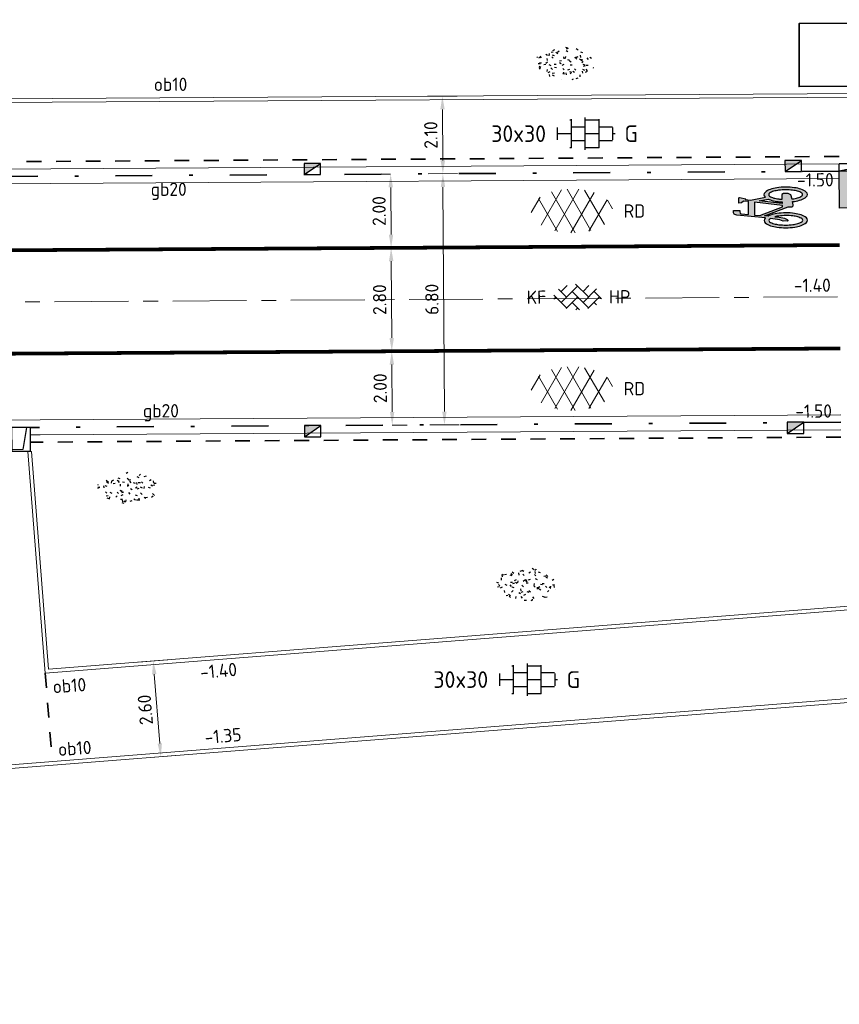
# Model space of a CAD drawing. Header units: metres. Extents: x 97990 to 98409, y 436026 to 436301.
# Tile 30 of 55: x 98163 to 98185, y 436259 to 436286. Entities that reach past the tile are written whole.
import ezdxf
from ezdxf.enums import TextEntityAlignment as Align

# ---------------------------------------------------------------- set-up
doc = ezdxf.new("R2010")
doc.units = ezdxf.units.M
for name, pattern in [('AM-AS-SO', [16, 10, -2, 2, -2]), ('VH-GELEIDEBAND-SO', [6, 2, -2, 0, -2]), ('VW-11_STREEP', [2, 1, -1]), ('ZZ-HIDDEN-SO', [4, 2, -2])]:
    doc.linetypes.add(name, pattern=pattern)
for name, color, linetype, lineweight in [('B-WE-VH-GESLOTENVERHARDING_ASFALT-S-200', 10, 'Continuous', 18), ('N-WE-AM-AS_WEG-G', 10, 'AM-AS-SO', 18), ('N-WE-GR-GRAS-S-200', 60, 'Continuous', 25), ('N-WE-GR-HAAG-G', 94, 'GR-HAAG1-SO', 35), ('N-WE-RI-HWA_KOLK-S-200', 150, 'Continuous', 25), ('N-WE-VH-DREMPEL_PREFAB_ELEMENT-S', 30, 'Continuous', 25), ('N-WE-VH-FUNDERING_ZANDCEMENTSTABILISATIE-G', 7, 'ZZ-HIDDEN-SO', 35), ('N-WE-VH-KANTOPSLUITING-T18-200', 1, 'Continuous', 18), ('N-WE-VH-KANTOPSLUITING_ACHTERKANTBAND-G', 1, 'Continuous', 18), ('N-WE-VH-KANTOPSLUITING_ELEMENT_INRIT-S', 40, 'Continuous', 25), ('N-WE-VH-KANTOPSLUITING_GELEIDEBAND-G', 20, 'VH-GELEIDEBAND-SO', 35), ('N-WE-VH-KANTOPSLUITING_OPSLUITBAND_100X200-G', 1, 'Continuous', 18), ('N-WE-VH-KANTVERHARDING_ROLLAAG-G', 60, 'Continuous', 18), ('N-WE-VH-M-200', 7, 'Continuous', 18), ('N-WE-VH-MATERIAALGRENS-G', 7, 'ZZ-HIDDEN-SO', 35), ('N-WE-VH-NAP-T18-200', 4, 'Continuous', 18), ('N-WE-VH-OPENVERHARDING_BETONSTRAATSTEEN-S-200', 90, 'Continuous', 25), ('N-WE-VH-OPENVERHARDING_TEGEL-S-250', 90, 'Continuous', 25), ('N-WE-VW-MARKERING_LANGS_STREEP_11_010-G', 7, 'VW-11_STREEP', 13), ('N-WE-VW-MARKERING_SYMBOOL-S', 7, 'Continuous', 25), ('R-WE-VH-KANTOPSLUITING_ELEMENT_VERLOOPBAND-S', 40, 'Continuous', 25), ('X-XX-AL-CONSTRUCTIELIJN-G', 7, 'Continuous', 18)]:
    doc.layers.add(name, color=color, linetype=linetype, lineweight=lineweight)
doc.styles.add('NLCS-ISO', font='NLCS-ISO.ttf')
doc.styles.add('NLCS-ISO-M200-T18', font='NLCS-ISO.ttf', dxfattribs={"height": 0.36})
doc.linetypes.add('GR-HAAG1-SO', pattern='A,6,[176,NLCS.SHX,S=0.125,R=0,X=0,Y=0],-2', length=8)
doc.dimstyles.new('NLCS-M200-T18-PIJL_L2_H0', dxfattribs={"dimscale": 0.2, "dimtxt": 2.5, "dimasz": 1.8, "dimexe": 2, "dimexo": 2, "dimgap": 0.7, "dimtad": 1, "dimzin": 0, "dimdsep": 46, "dimtxsty": 'NLCS-ISO-M200-T18', "dimcen": 0, "dimdle": 2, "dimclrd": 256, "dimclre": 256, "dimclrt": 1, "dimadec": 0, "dimazin": 0, "dimtfac": 1, "dimtdec": 3, "dimtofl": 0, "dimtmove": 0, "dimatfit": 3, "dimfxl": 2, "dimfxlon": 1, "dimtfillclr": 256, "dimtolj": 1, "dimtzin": 0, "dimlwd": -1, "dimlwe": -1, "dimarcsym": 0})

# ---------------------------------------------------------------- blocks, each defined once
blk = doc.blocks.new('SVH-DREMPEL_PREFAB_1750X1000')
h = blk.add_hatch(color=254)
h.dxf.hatch_style = 1
h.paths.add_polyline_path([(1, 1.75), (0, 1.75), (0, 1.300000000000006), (1, 1.300000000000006)])
h.paths.add_polyline_path([(0.8250000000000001, 1.100000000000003), (0.675, 1.100000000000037), (0.675, 0.7999999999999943), (0.5750000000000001, 0.7999999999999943), (0.5750000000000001, 1.100000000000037), (0.425, 1.100000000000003), (0.425, 0.4000000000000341), (0.325, 0.4000000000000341), (0.325, 1.100000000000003), (0.175, 1.100000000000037), (0.175, 0.7999999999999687), (0.07499999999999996, 0.7999999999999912), (0.07500000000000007, 1.10000000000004), (0, 1.100000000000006), (0, 0), (1, -2.220446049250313e-16), (1, 1.100000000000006), (0.925, 1.100000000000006), (0.925, 0.4000000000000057), (0.8250000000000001, 0.4000000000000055)])
for p, q in [((0, 1.75), (0, 0)), ((0, 1.75), (1, 1.75)), ((1, 1.75), (1, 0)), ((0, 1.300000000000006), (1, 1.300000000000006)), ((0, 1.100000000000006), (0.075, 1.10000000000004)), ((0.075, 1.10000000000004), (0.075, 0.7999999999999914)), ((0.175, 1.100000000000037), (0.325, 1.100000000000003)), ((0.175, 1.100000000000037), (0.175, 0.7999999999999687)), ((0.325, 1.100000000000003), (0.325, 0.4000000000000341)), ((0.425, 1.100000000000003), (0.5750000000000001, 1.100000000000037)), ((0.425, 1.100000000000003), (0.425, 0.4000000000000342)), ((0.5750000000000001, 1.100000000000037), (0.5750000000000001, 0.7999999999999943)), ((0.675, 1.100000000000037), (0.8250000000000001, 1.100000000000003)), ((0.675, 1.100000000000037), (0.675, 0.7999999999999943)), ((0.8250000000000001, 1.100000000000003), (0.8250000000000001, 0.4000000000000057)), ((0.925, 1.100000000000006), (1, 1.100000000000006)), ((0.925, 1.100000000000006), (0.925, 0.4000000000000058)), ((0.075, 0.7999999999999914), (0.175, 0.7999999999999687)), ((0.5750000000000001, 0.7999999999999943), (0.675, 0.7999999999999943)), ((0.325, 0.4000000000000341), (0.425, 0.4000000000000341)), ((0.8250000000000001, 0.4000000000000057), (0.925, 0.4000000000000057)), ((0, 0), (1, 0))]:
    blk.add_line(p, q)
blk = doc.blocks.new('SVW-MARKERING_SYMBOOL_FIETS_2.0')
h = blk.add_hatch(color=256)
h.paths.add_polyline_path([(-0.0893796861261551, 1.999999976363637), (-0.1260769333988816, 1.999999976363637), (-0.1260769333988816, 2), (-0.1627741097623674, 2, 0.2360683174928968), (-0.1994714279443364, 1.963302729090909), (-0.2178200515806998, 1.90825685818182), (-0.2942099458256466, 1.135263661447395, 0.006813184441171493), (-0.3019926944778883, 1.144906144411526, 0.2231196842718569), (-0.3646090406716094, 1.174311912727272, 0.2231196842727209), (-0.4272253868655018, 1.144906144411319, 0.09064812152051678), (-0.5073278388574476, 1.002337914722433, 0.04745077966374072), (-0.5494175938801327, 0.8275192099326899, 0.03537354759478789), (-0.5664439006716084, 0.5871559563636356, 0.03537354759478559), (-0.5494175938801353, 0.346792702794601, 0.04745077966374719), (-0.5073278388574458, 0.1719739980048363, 0.09064812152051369), (-0.4272253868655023, 0.02940576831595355, 0.2231196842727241), (-0.3646090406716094, 0, 0.223119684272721), (-0.3019926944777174, 0.02940576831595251, 0.0906481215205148), (-0.2218902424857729, 0.1719739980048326, 0.04745077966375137), (-0.1798004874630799, 0.3467927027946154, 0.03537354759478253), (-0.1627741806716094, 0.5871559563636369, 0.03537354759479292), (-0.1798004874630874, 0.8275192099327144, 0.04745077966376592), (-0.2218902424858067, 1.002337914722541, 0.038863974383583), (-0.2499456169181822, 1.06710290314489), (-0.2416865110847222, 1.160706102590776), (0.002363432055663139, 0.5253944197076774), (0.002363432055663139, 0.440366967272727, 0.5446649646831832), (0.05740930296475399, 0.3853210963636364), (0.1407486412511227, 0.4032653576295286, 0.008345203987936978), (0.1478301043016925, 0.3467927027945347, 0.04745077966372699), (0.1899198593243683, 0.1719739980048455, 0.09064812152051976), (0.2700223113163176, 0.02940576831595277, 0.2231196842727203), (0.3326386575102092, 0, 0.2231196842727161), (0.3952550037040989, 0.02940576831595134, 0.09064812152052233), (0.4753574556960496, 0.171973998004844, 0.04745077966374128), (0.5174472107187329, 0.3467927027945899, 0.03537354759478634), (0.5344735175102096, 0.5871559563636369, 0.03537354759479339), (0.5174472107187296, 0.8275192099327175, 0.04745077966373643), (0.4753574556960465, 1.002337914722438, 0.09064812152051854), (0.3952550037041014, 1.14490614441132, 0.22311968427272), (0.3326386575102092, 1.174311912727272, 0.2231196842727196), (0.2700223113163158, 1.14490614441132, 0.006813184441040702), (0.2622395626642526, 1.135263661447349), (0.1858496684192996, 1.541284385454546), (0.2041982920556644, 1.688073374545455), (0.222546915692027, 1.66972475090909), (0.2592441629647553, 1.834862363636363, 0.5489458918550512), (0.2408955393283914, 1.853210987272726), (0.1124551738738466, 1.853210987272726), (0.1124551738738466, 1.779816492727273), (0.1589383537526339, 1.733333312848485), (0.1491524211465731, 1.596330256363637), (-0.2032490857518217, 1.596330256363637), (-0.185406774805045, 1.798543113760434, -0.2817769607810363), (-0.1260769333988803, 1.834862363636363), (-0.0893796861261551, 1.834862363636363)])
h.paths.add_polyline_path([(0.1308037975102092, 1.431192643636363), (0.03906067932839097, 0.6788990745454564), (0.002363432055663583, 0.6788990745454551), (-0.2306719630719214, 1.285537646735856), (-0.2178200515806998, 1.431192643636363)], flags=16)
h.paths.add_polyline_path([(0.1675010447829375, 1.302752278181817), (0.2155579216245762, 1.062467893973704, 0.03598583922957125), (0.1899198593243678, 1.002337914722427, 0.04745077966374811), (0.1478301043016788, 0.8275192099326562, 0.02190482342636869), (0.1332736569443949, 0.6788990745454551), (0.09410655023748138, 0.6788990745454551)], flags=16)
h.paths.add_polyline_path([(-0.3266833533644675, 1.025730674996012, -0.01664003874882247), (-0.3127564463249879, 1.003573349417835), (-0.3462604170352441, 0.7522935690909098), (-0.3829576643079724, 0.6605504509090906), (-0.3829576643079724, 0.5504587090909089, 0.7207592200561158), (-0.3646090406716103, 0.5321100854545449, 0.1622776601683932), (-0.3462604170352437, 0.5504587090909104), (-0.3095631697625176, 0.6238532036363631), (-0.2728659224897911, 0.8073394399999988), (-0.2662235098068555, 0.8826201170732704, -0.03090717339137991), (-0.2470638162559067, 0.7756656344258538, -0.02887400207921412), (-0.2361686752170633, 0.5871559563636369, -0.0288740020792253), (-0.2470638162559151, 0.3986462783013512, -0.03940657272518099), (-0.2737879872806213, 0.2627950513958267, -0.08052682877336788), (-0.3266833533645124, 0.1485812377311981, -0.249059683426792), (-0.3646090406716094, 0.128440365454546, -0.2490596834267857), (-0.4025347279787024, 0.1485812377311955, -0.08052682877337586), (-0.455430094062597, 0.262795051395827, -0.03940657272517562), (-0.4821542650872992, 0.3986462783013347, -0.02887400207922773), (-0.4930494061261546, 0.5871559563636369, -0.02887400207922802), (-0.4821542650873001, 0.7756656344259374, -0.03940657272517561), (-0.4554300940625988, 0.9115168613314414, -0.08052682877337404), (-0.4025347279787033, 1.025730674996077, -0.2490596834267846), (-0.3646090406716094, 1.045871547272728, -0.2490596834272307)], flags=16)
h.paths.add_polyline_path([(0.3326386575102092, 1.045871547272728, -0.2490596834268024), (0.3705643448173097, 1.025730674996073, -0.08052682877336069), (0.4234597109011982, 0.9115168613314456, -0.03940657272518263), (0.4501838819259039, 0.7756656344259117, -0.02887400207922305), (0.4610790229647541, 0.5871559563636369, -0.02887400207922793), (0.4501838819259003, 0.3986462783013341, -0.03940657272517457), (0.423459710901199, 0.2627950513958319, -0.08052682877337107), (0.3705643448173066, 0.1485812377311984, -0.2490596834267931), (0.3326386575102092, 0.128440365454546, -0.2490596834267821), (0.2947129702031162, 0.1485812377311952, -0.08052682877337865), (0.2418176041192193, 0.2627950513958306, -0.03940657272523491), (0.2150934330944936, 0.3986462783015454, -0.003097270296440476), (0.2128827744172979, 0.418796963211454), (0.3326386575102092, 0.4587155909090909), (0.3693359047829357, 0.5321100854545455), (0.3693359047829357, 0.6422018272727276, 0.4142135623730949), (0.3326386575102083, 0.6788990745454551), (0.2067722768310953, 0.6788990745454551, -0.01484253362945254), (0.2150934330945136, 0.775665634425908, -0.0394065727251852), (0.2418176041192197, 0.9115168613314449, -0.08052682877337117), (0.2947129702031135, 1.025730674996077, -0.2490596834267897)], flags=16)
at = {"flags": 128}
for points in [[(-0.2942099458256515, 1.135263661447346), (-0.2178200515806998, 1.908256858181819), (-0.1994714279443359, 1.96330272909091, -0.4142135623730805), (-0.1260769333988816, 1.999999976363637), (-0.0893796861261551, 1.999999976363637), (-0.0893796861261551, 1.834862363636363), (-0.1260769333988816, 1.834862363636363, 0.2817769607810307), (-0.185406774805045, 1.798543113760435), (-0.2032490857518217, 1.596330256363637), (0.1491524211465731, 1.596330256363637), (0.1589383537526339, 1.733333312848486), (0.1124551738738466, 1.779816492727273), (0.1124551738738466, 1.853210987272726), (0.2408955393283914, 1.853210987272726, -0.5489458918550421), (0.2592441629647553, 1.834862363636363), (0.222546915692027, 1.66972475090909), (0.2041982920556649, 1.688073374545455), (0.1858496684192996, 1.541284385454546), (0.2622395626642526, 1.135263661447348)], [(-0.3019926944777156, 1.144906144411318, 0.22311968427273), (-0.3646090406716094, 1.174311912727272, 0.2231196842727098), (-0.4272253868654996, 1.144906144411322, 0.09064812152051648), (-0.5073278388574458, 1.002337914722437, 0.04745077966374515), (-0.5494175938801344, 0.827519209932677, 0.03537354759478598), (-0.5664439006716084, 0.5871559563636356, 0.0353735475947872), (-0.5494175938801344, 0.34679270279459, 0.04745077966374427), (-0.5073278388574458, 0.1719739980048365, 0.09064812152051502), (-0.4272253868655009, 0.0294057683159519, 0.2231196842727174), (-0.3646090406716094, 0, 0.2231196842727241), (-0.3019926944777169, 0.0294057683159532, 0.09064812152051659), (-0.2218902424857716, 0.1719739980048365, 0.04745077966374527), (-0.1798004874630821, 0.3467927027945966, 0.03537354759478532), (-0.1627741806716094, 0.5871559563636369, 0.03537354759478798), (-0.1798004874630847, 0.827519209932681, 0.04745077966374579), (-0.2218902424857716, 1.002337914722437, 0.03886397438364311), (-0.2499456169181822, 1.067102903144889), (-0.2416865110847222, 1.160706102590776), (0.002363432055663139, 0.5253944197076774), (0.002363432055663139, 0.440366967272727, 0.544664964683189), (0.05740930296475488, 0.3853210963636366), (0.1407486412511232, 0.4032653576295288, 0.008345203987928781), (0.1478301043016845, 0.34679270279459, 0.04745077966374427), (0.1899198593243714, 0.1719739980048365, 0.09064812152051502), (0.270022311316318, 0.0294057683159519, 0.2231196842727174), (0.3326386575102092, 0, 0.2231196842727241), (0.3952550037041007, 0.0294057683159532, 0.09064812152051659), (0.4753574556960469, 0.1719739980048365, 0.04745077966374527), (0.5174472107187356, 0.3467927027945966, 0.03537354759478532), (0.5344735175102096, 0.5871559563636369, 0.03537354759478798), (0.5174472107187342, 0.827519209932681, 0.04745077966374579), (0.4753574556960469, 1.002337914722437, 0.09064812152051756), (0.3952550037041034, 1.144906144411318, 0.22311968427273), (0.3326386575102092, 1.174311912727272, 0.2231196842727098), (0.270022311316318, 1.144906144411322)]]:
    blk.add_lwpolyline(points, format="xyb", dxfattribs=at)
blk.add_lwpolyline([(-0.2306719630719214, 1.285537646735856), (0.002363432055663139, 0.6788990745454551), (0.03906067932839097, 0.6788990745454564), (0.1308037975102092, 1.431192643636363), (-0.2178200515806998, 1.431192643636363)], close=True, dxfattribs=at)
for points in [[(0.2155579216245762, 1.062467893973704, 0.03598583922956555), (0.1899198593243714, 1.002337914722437, 0.04745077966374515), (0.1478301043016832, 0.827519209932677, 0.02190482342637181), (0.1332736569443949, 0.6788990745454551), (0.09410655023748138, 0.6788990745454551), (0.167501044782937, 1.302752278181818)], [(-0.2662235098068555, 0.8826201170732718), (-0.2728659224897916, 0.8073394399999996), (-0.3095631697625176, 0.6238532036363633), (-0.3462604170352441, 0.5504587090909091, -0.1622776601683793), (-0.3646090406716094, 0.5321100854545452, -0.7207592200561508), (-0.3829576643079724, 0.5504587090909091), (-0.3829576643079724, 0.6605504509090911), (-0.3462604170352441, 0.7522935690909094), (-0.3127564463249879, 1.003573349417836, 0.01664003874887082), (-0.3266833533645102, 1.025730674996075, 0.2490596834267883), (-0.3646090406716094, 1.045871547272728, 0.2490596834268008), (-0.4025347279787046, 1.025730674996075, 0.08052682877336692), (-0.4554300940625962, 0.9115168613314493, 0.0394065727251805), (-0.4821542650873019, 0.7756656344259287, 0.02887400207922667), (-0.4930494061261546, 0.5871559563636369, 0.02887400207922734), (-0.4821542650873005, 0.3986462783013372, 0.03940657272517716), (-0.4554300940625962, 0.2627950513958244, 0.08052682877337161), (-0.4025347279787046, 0.1485812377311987, 0.2490596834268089), (-0.3646090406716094, 0.128440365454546, 0.2490596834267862), (-0.3266833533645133, 0.1485812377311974, 0.08052682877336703), (-0.2737879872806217, 0.2627950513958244, 0.0394065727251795), (-0.247063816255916, 0.3986462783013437, 0.02887400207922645), (-0.2361686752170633, 0.5871559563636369, 0.02887400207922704), (-0.247063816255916, 0.7756656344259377, 0.0309071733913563)], [(0.4610790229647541, 0.5871559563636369, 0.02887400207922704), (0.4501838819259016, 0.7756656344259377, 0.0394065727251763), (0.4234597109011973, 0.9115168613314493, 0.08052682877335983), (0.3705643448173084, 1.025730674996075, 0.2490596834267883), (0.3326386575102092, 1.045871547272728, 0.2490596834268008), (0.2947129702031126, 1.025730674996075, 0.08052682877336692), (0.2418176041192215, 0.9115168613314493, 0.0394065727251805), (0.2150934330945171, 0.7756656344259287, 0.01484253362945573), (0.2067722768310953, 0.6788990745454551), (0.3326386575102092, 0.6788990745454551, -0.4142135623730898), (0.3693359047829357, 0.6422018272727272), (0.3693359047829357, 0.5321100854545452), (0.3326386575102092, 0.4587155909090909), (0.2128827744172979, 0.4187969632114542, 0.003097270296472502), (0.2150934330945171, 0.3986462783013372, 0.03940657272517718), (0.2418176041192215, 0.2627950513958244, 0.0805268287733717), (0.2947129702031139, 0.1485812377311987, 0.2490596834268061), (0.3326386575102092, 0.128440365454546, 0.2490596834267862), (0.3705643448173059, 0.1485812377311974, 0.08052682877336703), (0.4234597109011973, 0.2627950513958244, 0.0394065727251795), (0.4501838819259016, 0.3986462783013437, 0.02887400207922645)]]:
    blk.add_lwpolyline(points, format="xyb", close=True, dxfattribs=at)
for centre, radius, start, end in [((-0.6519019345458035, 0.8545213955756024), 0.4547084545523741, 38.12735981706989, 39.68880251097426), ((0.6199315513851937, 0.8545213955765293), 0.454708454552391, 140.3111974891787, 141.8726401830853)]:
    blk.add_arc(centre, radius, start, end)
blk = doc.blocks.new('SVH-KANTOPSLUITING_VERLOOP_180 200X250_50 200X200_LINKS')
for p, q in [((1, 5.820766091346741e-11), (7.760547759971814e-11, -0.1999999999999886)), ((7.760547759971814e-11, -0.1999999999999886), (0, 0)), ((1, 5.820766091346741e-11), (0, 0)), ((1, -0.199999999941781), (1, 5.820766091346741e-11)), ((1, -0.199999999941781), (7.760547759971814e-11, -0.1999999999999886))]:
    blk.add_line(p, q)
blk = doc.blocks.new('SVH-BSS_KEIFORMAAT_KEPER_KL-SO')
for p, q in [((-2.227386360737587, 0.7424621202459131), (-1.387291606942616, 1.582556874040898)), ((-2.227386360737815, -0.7424621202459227), (-2.461364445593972e-13, 1.484924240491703)), ((-0.2594888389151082, 1.744413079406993), (1.484924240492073, -2.322309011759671e-13)), ((0.742462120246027, 0.7424621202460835), (1.540824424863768, 1.540824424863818)), ((-3.217335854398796, 0.2474873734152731), (-1.484924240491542, -1.484924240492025)), ((-3.217335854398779, -0.2474873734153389), (-2.969848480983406, 3.774758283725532e-14)), ((-2.561802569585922, 1.07687832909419), (-1.484924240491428, -2.748912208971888e-13)), ((-1.540824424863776, -1.540824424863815), (2.086109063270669e-13, 2.082778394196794e-13)), ((-0.7424621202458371, 0.7424621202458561), (1.484924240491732, -1.48492424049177)), ((0.7424621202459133, -0.7424621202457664), (2.561802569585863, 1.07687832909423)), ((1.387291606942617, -1.582556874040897), (2.969848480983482, 9.325873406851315e-15)), ((2.227386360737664, 0.7424621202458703), (3.217335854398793, -0.2474873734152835)), ((-0.7424621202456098, -0.7424621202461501), (0.2594888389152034, -1.744413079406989)), ((2.227386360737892, -0.7424621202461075), (2.561802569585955, -1.076878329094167)), ((-0.259488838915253, -1.744413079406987), (9.492406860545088e-14, -1.484924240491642))]:
    blk.add_line(p, q)
at = {"style": 'NLCS-ISO'}
blk.add_attdef('FORMAAT', text='', height=1.8, dxfattribs=at).set_placement((-4.25, 3.445092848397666e-16), align=Align.MIDDLE_RIGHT)
blk.add_attdef('KLEUR', text='', height=1.8, dxfattribs=at).set_placement((4.25, 0), align=Align.MIDDLE_LEFT)
at = {"style": 'NLCS-ISO', "flags": 1}
blk.add_attdef('FUNCTIE', text='', height=1.8, dxfattribs=at).set_placement((-7.804418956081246e-16, -2.75), align=Align.TOP_CENTER)
blk = doc.blocks.new('SVH-ASFALT-SO')
for p, q in [((-4.192327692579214, -1.937714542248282), (-1.413100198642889, 2.8760486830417)), ((-2.322655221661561, -2.69934682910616), (0.935399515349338, 2.943769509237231)), ((2.560160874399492, -2.636328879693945), (-0.6669796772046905, 2.953242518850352)), ((4.390260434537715, -1.80615430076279), (1.711139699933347, 2.834218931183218)), ((-5.509898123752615, -0.2198134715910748), (-4.307279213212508, 1.863183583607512)), ((-1.976815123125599, -2.77805593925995), (-4.553502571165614, 1.68489763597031)), ((0.4408159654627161, -2.965515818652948), (-2.759384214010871, 2.577393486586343)), ((-0.1715741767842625, -2.973565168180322), (2.989425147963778, 2.501446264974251)), ((2.291728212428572, -2.707000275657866), (4.738019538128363, 1.530100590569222)), ((5.495818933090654, 0.2789622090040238), (4.813984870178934, 1.459933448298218))]:
    blk.add_line(p, q)
at = {"style": 'NLCS-ISO'}
blk.add_attdef('KLEUR', text='', height=1.8, dxfattribs=at).set_placement((7, 0), align=Align.MIDDLE_LEFT)
at = {"style": 'NLCS-ISO', "flags": 1}
blk.add_attdef('FUNCTIE', text='', height=1.8, dxfattribs=at).set_placement((-1.83697019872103e-16, -3.5), align=Align.TOP_CENTER)
blk = doc.blocks.new('SVH-TEGEL_300X300_DUN_HALFST_KL-SO')
for p, q in [((-1.674005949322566, 1.5), (-1.499999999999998, 1.5)), ((-1.499999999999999, -1.552460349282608), (-1.499999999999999, 1.552460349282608)), ((1.110223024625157e-15, -1.75), (1.110223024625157e-15, 1.75)), ((2.220446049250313e-15, 1.5), (1.500000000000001, 1.5)), ((1.500000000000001, -1.552460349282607), (1.500000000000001, 1.552460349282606)), ((-2.999999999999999, -0.6730769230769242), (-2.999999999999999, 0.6730769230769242)), ((-2.999999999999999, 0), (-1.499999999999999, 0)), ((-1.499999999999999, 0.7500000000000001), (1.110223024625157e-15, 0.7500000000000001)), ((0, 0), (1.500000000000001, 0)), ((1.500000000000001, 0.7500000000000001), (2.936400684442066, 0.7500000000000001)), ((3, -0.6730769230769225), (3, 0.6730769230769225)), ((3, 0), (3.25, 0)), ((-1.5, -0.7500000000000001), (0, -0.7500000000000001)), ((1.499999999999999, -0.7500000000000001), (2.936400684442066, -0.7500000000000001)), ((-1.674005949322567, -1.5), (-1.499999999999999, -1.5)), ((1.110223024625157e-15, -1.5), (1.500000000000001, -1.5))]:
    blk.add_line(p, q)
at = {"style": 'NLCS-ISO'}
blk.add_attdef('FORMAAT', text='', height=1.8, dxfattribs=at).set_placement((-4.25, 3.214697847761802e-16), align=Align.MIDDLE_RIGHT)
blk.add_attdef('KLEUR', text='', height=1.8, dxfattribs=at).set_placement((4.25, -4.133182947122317e-16), align=Align.MIDDLE_LEFT)
at = {"style": 'NLCS-ISO', "flags": 1}
blk.add_attdef('FUNCTIE', text='', height=1.8, dxfattribs=at).set_placement((-4.89008351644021e-16, -2.75), align=Align.TOP_CENTER)
blk = doc.blocks.new('SRI-KOLK_TROTTOIR-SO')
blk.add_hatch(color=256).paths.add_polyline_path([(1.125000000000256, 1.499999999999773), (-1.124999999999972, 1.499999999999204), (-1.124999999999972, 5.684341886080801e-13)])
blk.add_line((-1.124999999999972, 0), (1.124999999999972, 1.499999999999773))
at = {"flags": 128}
blk.add_lwpolyline([(-1.124999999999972, 0), (1.124999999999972, 0), (1.124999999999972, 1.499999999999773), (-1.124999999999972, 1.499999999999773)], close=True, dxfattribs=at)
blk = doc.blocks.new('*D75')
at = {"layer": 'Defpoints', "color": 0, "ltscale": 0.2, "transparency": 16777216}
for p in [(98163.37936473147, 436281.3245559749), (98163.42190975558, 436274.5246302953), (98174.33051085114, 436274.5933263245)]:
    blk.add_point(p, dxfattribs=at)
at = {"layer": 'N-WE-VH-M-200', "ltscale": 0.2, "transparency": 16777216}
for p, q in [((98173.88769681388, 436281.3907313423), (98174.68768095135, 436281.3957691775)), ((98174.28995590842, 436281.0332573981), (98174.32824382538, 436274.9533191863)), ((98173.93051878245, 436274.5908074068), (98174.73050291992, 436274.595845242))]:
    blk.add_line(p, q, dxfattribs=at)
for points in [[(98174.22995709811, 436281.0328795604), (98174.34995471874, 436281.0336352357), (98174.28768888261, 436281.3932502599)], [(98174.26824501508, 436274.9529413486), (98174.3882426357, 436274.9536970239), (98174.33051085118, 436274.5933263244)]]:
    blk.add_solid(points, dxfattribs=at)
at = {"layer": 'N-WE-VH-M-200', "color": 1, "ltscale": 0.2, "transparency": 16777216, "insert": (98173.98910621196, 436277.9912731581), "char_height": 0.36, "attachment_point": 5, "rotation": 90.36081074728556, "style": 'NLCS-ISO-M200-T18'}
blk.add_mtext('\\A1;6.80', dxfattribs=at)
blk = doc.blocks.new('*D76')
at = {"layer": 'Defpoints', "color": 0, "ltscale": 0.2, "transparency": 16777216}
for p in [(98167.54595307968, 436283.450771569), (98167.55918465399, 436281.350813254), (98174.28768929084, 436281.3931854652)]:
    blk.add_point(p, dxfattribs=at)
at = {"layer": 'N-WE-VH-M-200', "ltscale": 0.2, "transparency": 16777216}
for p, q in [((98173.87447290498, 436283.4906249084), (98174.67445704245, 436283.4956627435)), ((98174.27673199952, 436283.1331509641), (98174.2854222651, 436281.7531783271)), ((98173.88769722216, 436281.3906665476), (98174.68768135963, 436281.3957043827))]:
    blk.add_line(p, q, dxfattribs=at)
for points in [[(98174.21673318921, 436283.1327731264), (98174.33673080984, 436283.1335288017), (98174.27446497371, 436283.493143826)], [(98174.22542345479, 436281.7528004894), (98174.34542107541, 436281.7535561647), (98174.2876892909, 436281.3931854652)]]:
    blk.add_solid(points, dxfattribs=at)
at = {"layer": 'N-WE-VH-M-200', "color": 1, "ltscale": 0.2, "transparency": 16777216, "insert": (98173.96108347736, 436282.4411495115), "char_height": 0.36, "attachment_point": 5, "rotation": 90.36081074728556, "style": 'NLCS-ISO-M200-T18'}
blk.add_mtext('\\A1;2.10', dxfattribs=at)
blk = doc.blocks.new('*D188')
at = {"layer": 'Defpoints', "color": 0, "ltscale": 0.2, "transparency": 16777216}
for p in [(98172.90358827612, 436276.5855986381), (98172.90359549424, 436276.5855986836), (98172.91619724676, 436274.5856039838)]:
    blk.add_point(p, dxfattribs=at)
at = {"layer": 'N-WE-VH-M-200', "ltscale": 0.2, "transparency": 16777216}
for p, q in [((98172.90359549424, 436276.5855986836), (98173.30358755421, 436276.5881189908)), ((98172.91392897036, 436274.9455968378), (98172.90586377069, 436276.2256058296)), ((98172.9161972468, 436274.5856039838), (98173.31618930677, 436274.588124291))]:
    blk.add_line(p, q, dxfattribs=at)
for points in [[(98172.8458649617, 436276.2252277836), (98172.96586257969, 436276.2259838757), (98172.90359549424, 436276.5855986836)], [(98172.85393016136, 436274.9452187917), (98172.97392777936, 436274.9459748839), (98172.9161972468, 436274.5856039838)]]:
    blk.add_solid(points, dxfattribs=at)
at = {"layer": 'N-WE-VH-M-200', "color": 1, "ltscale": 0.2, "transparency": 16777216, "insert": (98172.58990272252, 436275.583585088), "char_height": 0.36, "attachment_point": 5, "rotation": 90.36100979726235, "style": 'NLCS-ISO-M200-T18'}
blk.add_mtext('\\A1;2.00', dxfattribs=at)
blk = doc.blocks.new('*D189')
at = {"layer": 'Defpoints', "color": 0, "ltscale": 0.2, "transparency": 16777216}
for p in [(98172.8859432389, 436279.3855430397), (98172.88595334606, 436279.3855431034), (98172.90358827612, 436276.585598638)]:
    blk.add_point(p, dxfattribs=at)
at = {"layer": 'N-WE-VH-M-200', "ltscale": 0.2, "transparency": 16777216}
for p, q in [((98172.88595334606, 436279.3855431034), (98173.28594540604, 436279.3880634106)), ((98172.90132721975, 436276.9455915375), (98172.8882216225, 436279.0255502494)), ((98172.9035954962, 436276.5855986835), (98173.30358755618, 436276.5881189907))]:
    blk.add_line(p, q, dxfattribs=at)
for points in [[(98172.8282228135, 436279.0251722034), (98172.9482204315, 436279.0259282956), (98172.88595334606, 436279.3855431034)], [(98172.84132841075, 436276.9452134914), (98172.96132602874, 436276.9459695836), (98172.9035954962, 436276.5855986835)]]:
    blk.add_solid(points, dxfattribs=at)
at = {"layer": 'N-WE-VH-M-200', "color": 1, "ltscale": 0.2, "transparency": 16777216, "insert": (98172.57478077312, 436277.9835546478), "char_height": 0.36, "attachment_point": 5, "rotation": 90.36100979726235, "style": 'NLCS-ISO-M200-T18'}
blk.add_mtext('\\A1;2.80', dxfattribs=at)
blk = doc.blocks.new('*D190')
at = {"layer": 'Defpoints', "color": 0, "ltscale": 0.2, "transparency": 16777216}
for p in [(98172.87335587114, 436281.3848589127), (98172.87335595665, 436281.3848589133), (98172.8859432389, 436279.3855430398)]:
    blk.add_point(p, dxfattribs=at)
at = {"layer": 'N-WE-VH-M-200', "ltscale": 0.2, "transparency": 16777216}
for p, q in [((98172.87335587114, 436281.3848589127), (98172.47336381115, 436281.3823386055)), ((98172.88368506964, 436279.7455359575), (98172.87562414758, 436281.0248660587)), ((98172.88595334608, 436279.3855431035), (98173.28594540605, 436279.3880634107))]:
    blk.add_line(p, q, dxfattribs=at)
for points in [[(98172.81562533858, 436281.0244880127), (98172.93562295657, 436281.0252441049), (98172.87335587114, 436281.3848589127)], [(98172.82368626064, 436279.7451579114), (98172.94368387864, 436279.7459140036), (98172.88595334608, 436279.3855431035)]]:
    blk.add_solid(points, dxfattribs=at)
at = {"layer": 'N-WE-VH-M-200', "color": 1, "ltscale": 0.2, "transparency": 16777216, "insert": (98172.5596609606, 436280.3831847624), "char_height": 0.36, "attachment_point": 5, "rotation": 90.36100979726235, "style": 'NLCS-ISO-M200-T18'}
blk.add_mtext('\\A1;2.00', dxfattribs=at)
blk = doc.blocks.new('*D212')
at = {"layer": 'Defpoints', "color": 0, "ltscale": 0.2, "transparency": 16777216}
for p in [(98166.44409425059, 436268.1990645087), (98155.57003544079, 436267.339428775), (98155.77493607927, 436264.747515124)]:
    blk.add_point(p, dxfattribs=at)
at = {"layer": 'N-WE-VH-M-200', "ltscale": 0.2, "transparency": 16777216}
for p, q in [((98166.04533832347, 436268.1675413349), (98166.84285017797, 436268.2305876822)), ((98166.62062403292, 436265.9660311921), (98166.472465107, 436267.8401841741)), ((98166.25023896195, 436265.575627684), (98167.04775081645, 436265.6386740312))]:
    blk.add_line(p, q, dxfattribs=at)
for points in [[(98166.41265171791, 436267.835455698), (98166.53227849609, 436267.8449126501), (98166.44409425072, 436268.1990645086)], [(98166.56081064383, 436265.9613027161), (98166.68043742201, 436265.9707596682), (98166.6489948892, 436265.6071508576)]]:
    blk.add_solid(points, dxfattribs=at)
at = {"layer": 'N-WE-VH-M-200', "color": 1, "ltscale": 0.2, "transparency": 16777216, "insert": (98166.2275398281, 436266.8778891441), "char_height": 0.36, "attachment_point": 5, "rotation": 94.52004904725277, "style": 'NLCS-ISO-M200-T18'}
blk.add_mtext('\\A1;2.60', dxfattribs=at)
blk = doc.blocks.new('*D213')
at = {"layer": 'Defpoints', "color": 0, "ltscale": 0.2, "transparency": 16777216}
for p in [(98188.76070982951, 436269.9632779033), (98177.88665101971, 436269.1036421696), (98178.09155165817, 436266.5117285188)]:
    blk.add_point(p, dxfattribs=at)
at = {"layer": 'N-WE-VH-M-200', "ltscale": 0.2, "transparency": 16777216}
for p, q in [((98188.36195390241, 436269.9317547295), (98189.15946575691, 436269.9948010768)), ((98188.93723961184, 436267.7302445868), (98188.78908068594, 436269.6043975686)), ((98188.56685454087, 436267.3398410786), (98189.36436639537, 436267.4028874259))]:
    blk.add_line(p, q, dxfattribs=at)
for points in [[(98188.72926729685, 436269.5996690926), (98188.84889407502, 436269.6091260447), (98188.76070982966, 436269.9632779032)], [(98188.87742622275, 436267.7255161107), (98188.99705300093, 436267.7349730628), (98188.96561046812, 436267.3713642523)]]:
    blk.add_solid(points, dxfattribs=at)
at = {"layer": 'N-WE-VH-M-200', "color": 1, "ltscale": 0.2, "transparency": 16777216, "insert": (98188.54415540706, 436268.6421025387), "char_height": 0.36, "attachment_point": 5, "rotation": 94.52004904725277, "style": 'NLCS-ISO-M200-T18'}
blk.add_mtext('\\A1;2.60', dxfattribs=at)
blk = doc.blocks.new('SGR-GRAS_01_KL-SO')
h = blk.add_hatch()
h.set_pattern_fill('AGR-GRAS_01', color=256, scale=0.075, pattern_type=2)
h.set_pattern_definition([(0, (0, 0), (1.875, 1.875), [0.225, -1.5]), (45, (0.75, 0.375), (-0.2121320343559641, 3.500178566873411), [0.225, -1.5]), (29.99999999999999, (0.15, 0.225), (0.4264900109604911, 2.411297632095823), [0.225, -1.5]), (15, (0.6, 0.8999999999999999), (0.7230506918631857, 1.358426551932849), [0.225, -1.5]), (135, (0.3, 3.75), (-0.05303300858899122, -1.219759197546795), [0.225, -1.5]), (150, (2.25, 0.75), (0.4044228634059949, -1.099519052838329), [0.225, -1.5]), (165, (0.45, 0.075), (0.2689726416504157, -1.314402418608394), [0.225, -1.5]), (85, (0.75, 0.75), (-1.636270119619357, 1.950030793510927), [0.225, -1.5]), (99.99999999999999, (0, 0), (-2.085220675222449, 1.4600872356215), [0.225, -1.5])])
edge = h.paths.add_edge_path()
edge.add_ellipse((0, 0), major_axis=(-3.25, 1.642295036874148e-15), ratio=0.5384615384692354, start_angle=0, end_angle=359.9999999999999)
at = {"style": 'NLCS-ISO'}
blk.add_attdef('TYPE', text='', height=1.8, dxfattribs=at).set_placement((4.25, -1.446759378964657e-15), align=Align.MIDDLE_LEFT)
blk = doc.blocks.new('N-SVH-INRITELEMENT_180 200_200X650X500_LINKS')
for p, q in [((0, 0), (0, 0.6499999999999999)), ((0, 0.6499999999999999), (0.5, 0.6499999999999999)), ((0.09473684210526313, 0), (0.2, 0.6)), ((0.2, 0.6), (0.5, 0.6)), ((0.5, 0), (0.5, 0.6499999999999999)), ((0, 0), (0.5, 0))]:
    blk.add_line(p, q)

msp = doc.modelspace()

# ---------------------------------------------------------------- linework, layer by layer
at = {"layer": 'N-WE-AM-AS_WEG-G', "ltscale": 0.2}
msp.add_line((98074.17496548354, 436277.3631916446), (98198.43169336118, 436278.1438440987), dxfattribs=at)
at = {"layer": 'N-WE-GR-HAAG-G', "ltscale": 0.5}
msp.add_lwpolyline([(98211.44718217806, 436285.5644810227), (98183.93180530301, 436285.4595342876), (98183.93180530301, 436283.754582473), (98211.45342392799, 436283.9279927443)], close=True, dxfattribs=at)
at = {"layer": 'N-WE-VH-FUNDERING_ZANDCEMENTSTABILISATIE-G', "ltscale": 0.2}
for p, q in [((98185.01611339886, 436281.8613768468), (98088.25190999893, 436281.2516778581)), ((98163.38717541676, 436274.1255546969), (98163.10985085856, 436274.1238063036)), ((98185.06368536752, 436274.2621360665), (98163.38717541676, 436274.1255546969))]:
    msp.add_line(p, q, dxfattribs=at)
at = {"layer": 'N-WE-VH-KANTOPSLUITING_ACHTERKANTBAND-G', "ltscale": 0.5}
for p, q in [((98219.8911802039, 436283.7811540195), (98005.00621327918, 436282.4271907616)), ((98185.01737354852, 436281.6613808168), (98088.25317014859, 436281.0516818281)), ((98185.06242521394, 436274.4621320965), (98163.38591526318, 436274.3255507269)), ((98163.38591526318, 436274.3255507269), (98163.10858998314, 436274.3238023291)), ((98163.61076113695, 436267.9750787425), (98193.73708816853, 436270.3566795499)), ((98081.84097976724, 436258.9027544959), (98193.235, 436267.709))]:
    msp.add_line(p, q, dxfattribs=at)
at = {"layer": 'N-WE-VH-KANTOPSLUITING_ACHTERKANTBAND-G', "ltscale": 0.2}
msp.add_line((98185.01737354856, 436281.6613808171), (98185.01863369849, 436281.4613847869), dxfattribs=at)
for points in [[(98163.04415015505, 436273.8734969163), (98163.14441218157, 436273.8741290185)], [(98163.14441218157, 436273.8741290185), (98163.61076113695, 436267.9750787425)]]:
    msp.add_lwpolyline(points, dxfattribs=at)
at = {"layer": 'N-WE-VH-KANTOPSLUITING_GELEIDEBAND-G', "ltscale": 0.5}
for p, q in [((98185.01863369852, 436281.4613847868), (98088.25443029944, 436280.8516856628)), ((98185.06116506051, 436274.6621281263), (98163.10732827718, 436274.5239300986))]:
    msp.add_line(p, q, dxfattribs=at)
at = {"layer": 'N-WE-VH-KANTOPSLUITING_OPSLUITBAND_100X200-G', "ltscale": 0.5}
for p, q in [((98219.93323294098, 436283.6814170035), (98004.96950198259, 436282.3269574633)), ((98163.51895305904, 436267.8675089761), (98193.78781747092, 436270.2603779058)), ((98081.73340998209, 436258.9945628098), (98193.32682689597, 436267.8164471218))]:
    msp.add_line(p, q, dxfattribs=at)
msp.add_lwpolyline([(98163.04415015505, 436273.8734969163), (98163.51895305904, 436267.8675089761)], dxfattribs=at)
at = {"layer": 'N-WE-VH-KANTVERHARDING_ROLLAAG-G', "ltscale": 0.5}
for p, q in [((98185.01989384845, 436281.2613887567), (98088.25569044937, 436280.6516896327)), ((98163.38339423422, 436274.7255427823), (98148.15680620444, 436274.6295467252)), ((98185.05990490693, 436274.8621241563), (98163.383394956, 436274.7255427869))]:
    msp.add_line(p, q, dxfattribs=at)
at = {"layer": 'N-WE-VH-MATERIAALGRENS-G', "ltscale": 0.2}
msp.add_lwpolyline([(98163.51895305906, 436267.8675089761), (98163.7080947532, 436265.4749736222)], dxfattribs=at)
at = {"layer": 'N-WE-VW-MARKERING_LANGS_STREEP_11_010-G', "const_width": 0.1}
for points in [[(98185.03130524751, 436279.4621135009), (98088.26710407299, 436278.8520633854)], [(98185.04859966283, 436276.6621668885), (98088.28459403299, 436276.0521180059)]]:
    msp.add_lwpolyline(points, dxfattribs=at)
at = {"layer": 'X-XX-AL-CONSTRUCTIELIJN-G'}
msp.add_line((98185.01863369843, 436281.4613847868), (98185.01737354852, 436281.6613808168), dxfattribs=at)

# ---------------------------------------------------------------- block references
at = {"layer": 'B-WE-VH-GESLOTENVERHARDING_ASFALT-S-200', "xscale": 0.2, "yscale": 0.2, "zscale": 0.2}
for p in [(98177.78424925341, 436280.3839547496), (98177.78424925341, 436275.5748163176)]:
    msp.add_blockref('SVH-ASFALT-SO', p, dxfattribs=at).add_auto_attribs({'KLEUR': 'RD'})
at = {"layer": 'N-WE-GR-GRAS-S-200', "xscale": 0.25, "yscale": 0.25, "zscale": 0.25, "rotation": 357.9839532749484}
for p in [(98177.58340912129, 436284.3762719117), (98165.75349075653, 436272.8962218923), (98176.56348994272, 436270.2753062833)]:
    msp.add_blockref('SGR-GRAS_01_KL-SO', p, dxfattribs=at)
at = {"layer": 'N-WE-RI-HWA_KOLK-S-200', "xscale": 0.2, "yscale": 0.2}
for p in [(98170.7522174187, 436281.3714938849), (98183.83616506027, 436274.3621281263), (98170.76109251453, 436274.2720248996)]:
    msp.add_blockref('SRI-KOLK_TROTTOIR-SO', p, dxfattribs=at)
at = {"layer": 'N-WE-RI-HWA_KOLK-S-200', "xscale": 0.2, "yscale": 0.2, "rotation": 0.361008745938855}
msp.add_blockref('SRI-KOLK_TROTTOIR-SO', (98183.77731411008, 436281.4535633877), dxfattribs=at)
at = {"layer": 'N-WE-VH-DREMPEL_PREFAB_ELEMENT-S', "xscale": -1, "rotation": 270.3631405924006}
msp.add_blockref('SVH-DREMPEL_PREFAB_1750X1000', (98185.02496819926, 436280.4619501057), dxfattribs=at)
at = {"layer": 'N-WE-VH-KANTOPSLUITING_ELEMENT_INRIT-S', "rotation": 180.361216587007}
msp.add_blockref('N-SVH-INRITELEMENT_180 200_200X650X500_LINKS', (98163.10732827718, 436274.5239300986), dxfattribs=at)
at = {"layer": 'N-WE-VH-OPENVERHARDING_BETONSTRAATSTEEN-S-200', "xscale": 0.2, "yscale": 0.2, "zscale": 0.2, "rotation": 0.2816094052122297}
msp.add_blockref('SVH-BSS_KEIFORMAAT_KEPER_KL-SO', (98177.93600436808, 436278.0550648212), dxfattribs=at).add_auto_attribs({'FORMAAT': 'KF', 'KLEUR': 'HP'})
at = {"layer": 'N-WE-VH-OPENVERHARDING_TEGEL-S-250', "xscale": 0.25, "yscale": 0.25, "zscale": 0.25}
for p in [(98178.14310778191, 436282.4783915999), (98176.57670506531, 436267.6957615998)]:
    msp.add_blockref('SVH-TEGEL_300X300_DUN_HALFST_KL-SO', p, dxfattribs=at).add_auto_attribs({'FORMAAT': '30x30', 'KLEUR': 'G'})
at = {"layer": 'N-WE-VW-MARKERING_SYMBOOL-S', "rotation": 90.36122092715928}
msp.add_blockref('SVW-MARKERING_SYMBOOL_FIETS_2.0', (98184.15875350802, 436280.5000350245), dxfattribs=at)
at = {"layer": 'R-WE-VH-KANTOPSLUITING_ELEMENT_VERLOOPBAND-S', "rotation": 0.3610087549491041}
msp.add_blockref('SVH-KANTOPSLUITING_VERLOOP_180 200X250_50 200X200_LINKS', (98185.01737354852, 436281.6613808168), dxfattribs=at)

# ---------------------------------------------------------------- texts
at = {"layer": 'N-WE-VH-KANTOPSLUITING-T18-200', "style": 'NLCS-ISO-M200-T18'}
for s, p in [('ob10', (98166.45930227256, 436283.6345044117)), ('gb20', (98166.375304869, 436280.793745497)), ('gb20', (98166.16375585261, 436274.7951814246))]:
    msp.add_text(s, height=0.36, dxfattribs=at).set_placement(p)
for p in [(98163.73288654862, 436267.323089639), (98163.87696542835, 436265.6239429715)]:
    msp.add_text('ob10', height=0.36, rotation=3.938197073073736, dxfattribs=at).set_placement(p)
at = {"layer": 'N-WE-VH-NAP-T18-200', "ltscale": 0.2, "style": 'NLCS-ISO-M200-T18'}
for s, rotation, p in [('-1.50', 0.435452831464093, (98183.87993086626, 436281.0437158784)), ('-1.40', 0.435452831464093, (98183.79273918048, 436278.1887674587)), ('-1.50', 0.435452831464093, (98183.83257336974, 436274.7820900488)), ('-1.40', 5.018818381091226, (98167.72952115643, 436267.7107080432)), ('-1.35', 5.018818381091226, (98167.85298252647, 436265.9477071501))]:
    msp.add_text(s, height=0.36, rotation=rotation, dxfattribs=at).set_placement(p)

# ---------------------------------------------------------------- dimensions: what is measured, and where the dimension line sits
at = {"layer": 'N-WE-VH-M-200', "ltscale": 0.2}
for base, p1, p2, angle, override, picture, middle in [((98174.28768929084, 436281.3931854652), (98167.54595307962, 436283.4507715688), (98167.55918465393, 436281.3508132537), 90.36081074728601, {"dimclrt": 1}, '*D76', (98173.96108347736, 436282.4411495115)), ((98174.33051085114, 436274.5933263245), (98163.37936473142, 436281.3245559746), (98163.42190975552, 436274.5246302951), 90.36081074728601, {"dimclrt": 1}, '*D75', (98173.98910621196, 436277.9912731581)), ((98172.87335587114, 436281.3848589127), (98172.88594323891, 436279.3855430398), (98172.87335595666, 436281.3848589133), 90.36100979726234, {"dimtmove": 1}, '*D190', (98172.5596609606, 436280.3831847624)), ((98172.88595334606, 436279.3855431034), (98172.90358827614, 436276.5855986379), (98172.88594323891, 436279.3855430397), 90.36100979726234, {"dimtmove": 1}, '*D189', (98172.57478077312, 436277.9835546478))]:
    dim = msp.add_linear_dim(base=base, p1=p1, p2=p2, angle=angle, dimstyle='NLCS-M200-T18-PIJL_L2_H0', override=override, dxfattribs=at)
    dim.commit()
    dim.dimension.update_dxf_attribs({"geometry": picture, "text_midpoint": middle})
for base, p1, p2, angle, picture, middle in [((98172.90359549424, 436276.5855986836), (98172.91619724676, 436274.5856039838), (98172.90358827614, 436276.585598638), 90.36100979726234, '*D188', (98172.58990272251, 436275.583585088)), ((98188.76070982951, 436269.9632779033), (98178.09155165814, 436266.5117285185), (98177.88665101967, 436269.1036421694), 94.52004904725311, '*D213', (98188.54415540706, 436268.6421025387)), ((98166.44409425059, 436268.1990645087), (98155.77493607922, 436264.7475151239), (98155.57003544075, 436267.3394287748), 94.52004904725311, '*D212', (98166.2275398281, 436266.8778891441))]:
    dim = msp.add_linear_dim(base=base, p1=p1, p2=p2, angle=angle, dimstyle='NLCS-M200-T18-PIJL_L2_H0', dxfattribs=at)
    dim.commit()
    dim.dimension.update_dxf_attribs({"geometry": picture, "text_midpoint": middle})

doc.saveas('drawing.dxf')
